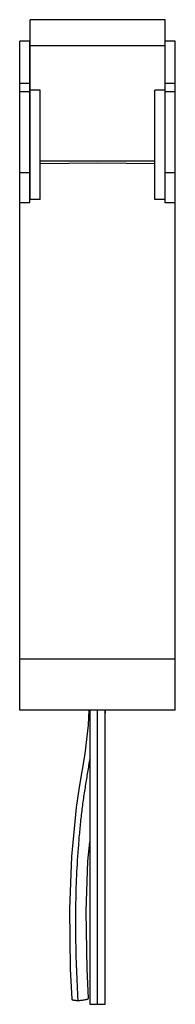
# Model space of a CAD drawing. Header units: millimetres. Extents: x 69 to 99, y 19 to 213.
import ezdxf

# ---------------------------------------------------------------- set-up
doc = ezdxf.new("R2010")
doc.units = ezdxf.units.MM
doc.header["$LTSCALE"] = 15.085577
doc.layers.get('0').update_dxf_attribs({"linetype": 'CONTINUOUS'})

msp = doc.modelspace()

# ---------------------------------------------------------------- linework, layer by layer
at = {"color": 7, "linetype": 'Continuous'}
for p, q in [((70.83, 177.67), (70.83, 213.16)), ((97.38, 213.16), (70.83, 213.16)), ((97.38, 177.03), (97.38, 213.16)), ((68.78, 76.92), (68.78, 208.94)), ((70.78, 208.94), (68.78, 208.94)), ((70.78, 177.03), (70.78, 208.94)), ((97.38, 208.02), (70.83, 208.02)), ((99.38, 208.94), (97.38, 208.94)), ((99.38, 76.92), (99.38, 208.94)), ((70.78, 200.56), (68.78, 200.56)), ((99.38, 200.56), (97.38, 200.56)), ((70.78, 198.95), (68.78, 198.95)), ((72.83, 199.23), (70.83, 199.23)), ((72.83, 177.67), (72.83, 199.23)), ((95.38, 177.67), (95.38, 199.23)), ((97.38, 199.23), (95.38, 199.23)), ((99.38, 198.95), (97.38, 198.95)), ((70.78, 184.77), (70.83, 184.77)), ((72.83, 185.3), (95.38, 185.3)), ((72.83, 184.78), (84.08, 184.88)), ((84.08, 184.88), (95.38, 184.78)), ((70.78, 182.9), (68.78, 182.9)), ((99.38, 182.9), (97.38, 182.9)), ((70.78, 177.03), (68.78, 177.03)), ((72.83, 177.67), (70.83, 177.67)), ((97.38, 177.67), (95.38, 177.67)), ((99.38, 177.03), (97.38, 177.03)), ((99.38, 86.92), (68.78, 86.92)), ((99.38, 76.92), (68.78, 76.92)), ((82.55, 76.92), (82.55, 18.92)), ((84.08, 18.84), (84.08, 76.92)), ((85.61, 18.92), (85.61, 76.92)), ((85.61, 75.61), (85.66, 76.92))]:
    msp.add_line(p, q, dxfattribs=at)
for points in [[(82.36, 76.92), (82.25, 73.93), (81.56, 68.28), (80.49, 61.72), (79.91, 57.67), (78.96, 47.99), (78.56, 37.6), (78.72, 25.82), (79.02, 19.86)], [(82.31, 20.06), (82.03, 25.78), (81.86, 37.13), (82.21, 47.11), (82.55, 50.81)]]:
    msp.add_lwpolyline(points, dxfattribs=at)
for points, knots in [([(82.56, 67.33), (82.42, 66.44), (82.12, 64.65), (81.75, 62.4), (81.46, 60.55), (81.19, 58.65), (80.88, 56.24), (80.57, 53.3), (80.22, 49.29), (79.9, 44.2), (79.76, 39.07), (79.74, 34.94), (79.77, 30.82), (79.9, 25.71), (80.1, 21.63), (80.22, 19.6)], [0, 0, 0, 0, 0.056084, 0.113639, 0.143153, 0.173101, 0.233822, 0.295567, 0.358194, 0.485563, 0.614839, 0.679682, 0.744333, 0.872843, 1, 1, 1, 1]), ([(79.02, 19.86), (79.02, 19.81), (79.08, 19.76), (79.16, 19.73), (79.25, 19.7), (79.38, 19.67), (79.56, 19.64), (79.77, 19.62), (79.99, 19.61), (80.14, 19.6), (80.22, 19.6)], [0, 0, 0, 0, 0.108883, 0.152435, 0.203319, 0.326799, 0.474909, 0.641209, 0.818722, 1, 1, 1, 1]), ([(80.22, 19.6), (80.34, 19.6), (80.59, 19.61), (80.97, 19.64), (81.34, 19.68), (81.63, 19.74), (81.84, 19.79), (81.97, 19.82), (82.07, 19.86), (82.16, 19.9), (82.23, 19.94), (82.27, 19.98), (82.3, 20.02), (82.31, 20.05), (82.31, 20.06)], [0, 0, 0, 0, 0.164009, 0.340497, 0.516218, 0.675087, 0.744333, 0.805308, 0.857123, 0.899653, 0.933537, 0.960436, 0.981842, 1, 1, 1, 1]), ([(82.55, 18.92), (82.55, 18.91), (82.56, 18.91), (82.58, 18.9), (82.62, 18.89), (82.66, 18.89), (82.73, 18.88), (82.84, 18.87), (83.01, 18.86), (83.25, 18.85), (83.52, 18.84), (83.8, 18.84), (83.99, 18.84), (84.08, 18.84)], [0, 0, 0, 0, 0.005979, 0.019123, 0.040986, 0.072228, 0.113171, 0.163742, 0.292203, 0.451106, 0.630012, 0.816773, 1, 1, 1, 1]), ([(84.08, 18.84), (84.18, 18.84), (84.37, 18.84), (84.65, 18.84), (84.92, 18.85), (85.16, 18.86), (85.33, 18.87), (85.44, 18.88), (85.5, 18.89), (85.55, 18.89), (85.58, 18.9), (85.6, 18.91), (85.61, 18.91), (85.61, 18.92)], [0, 0, 0, 0, 0.183227, 0.369988, 0.548894, 0.707797, 0.836258, 0.886829, 0.927772, 0.959014, 0.980877, 0.994021, 1, 1, 1, 1])]:
    msp.add_open_spline(points, degree=3, knots=knots, dxfattribs=at)

doc.saveas('drawing.dxf')
